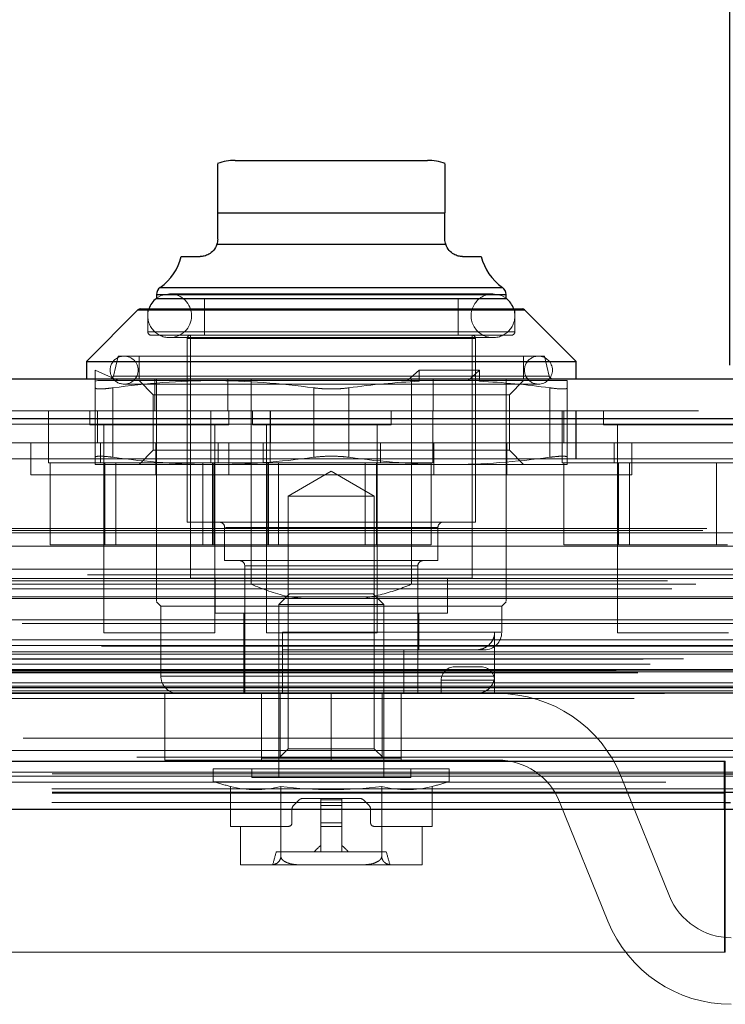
# Model space of a CAD drawing. Header units: inches. Extents: x 0.2 to 10.8, y 0.2 to 8.2.
# Tile 33 of 164: x 4.3302 to 4.4096, y 2.1517 to 2.2626. Entities that reach past the tile are written whole.
import ezdxf

# ---------------------------------------------------------------- set-up
doc = ezdxf.new("R2010")
doc.units = ezdxf.units.IN
doc.header["$MEASUREMENT"] = 0
doc.linetypes.add('HIDDEN', pattern=[0.07500000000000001, 0.05, -0.025])
doc.layers.add('DIMENSIONS', color=140, linetype='Continuous')
doc.styles.add('SLDTEXTSTYLE0', font='TXT', dxfattribs={"width": 0.7})
doc.dimstyles.new('SLDDIMSTYLE0', dxfattribs={"dimtxt": 0.0849609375, "dimasz": 0.13, "dimexe": 0, "dimexo": 0.0625, "dimgap": 0.021240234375, "dimtad": 0, "dimtih": 1, "dimtoh": 1, "dimlfac": 20, "dimrnd": 1e-09, "dimzin": 12, "dimdsep": 46, "dimtxsty": 'SLDTEXTSTYLE0', "dimsah": 1, "dimcen": 0.09, "dimadec": 0, "dimazin": 3, "dimtfac": 1, "dimtofl": 0, "dimtmove": 0, "dimatfit": 3, "dimfxl": 0, "dimfrac": 2, "dimtolj": 1, "dimtzin": 12, "dimarcsym": 0})

# ---------------------------------------------------------------- blocks, each defined once
blk = doc.blocks.new('_D_26')
at = {"layer": 'DIMENSIONS'}
for p, q in [((2.733252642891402, 2.223700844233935), (2.733252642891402, 2.595789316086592)), ((4.410152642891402, 2.223700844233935), (4.410152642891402, 2.595789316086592)), ((2.733252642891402, 2.470789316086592), (3.30582025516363, 2.470789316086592)), ((3.420946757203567, 2.470789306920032), (3.392416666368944, 2.470789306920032)), ((3.392416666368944, 2.470789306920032), (3.392416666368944, 2.335758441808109)), ((3.744094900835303, 2.470789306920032), (3.772624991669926, 2.470789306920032)), ((3.772624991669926, 2.470789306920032), (3.772624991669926, 2.335758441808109)), ((4.410152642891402, 2.470789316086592), (3.859221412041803, 2.470789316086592)), ((3.392416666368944, 2.335758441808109), (3.420946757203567, 2.335758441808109)), ((3.772624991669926, 2.335758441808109), (3.744094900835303, 2.335758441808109))]:
    blk.add_line(p, q, dxfattribs=at)
for points in [[(2.733252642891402, 2.470789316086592), (2.863252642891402, 2.450789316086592), (2.863252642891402, 2.490789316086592)], [(4.410152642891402, 2.470789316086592), (4.280152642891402, 2.490789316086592), (4.280152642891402, 2.450789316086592)]]:
    blk.add_solid(points, dxfattribs=at)
at = {"layer": 'DIMENSIONS', "char_height": 0.08333333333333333, "attachment_point": 1, "style": 'SLDTEXTSTYLE0'}
for s, insert in [('33.54', (3.420946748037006, 2.597231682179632)), ('851.9', (3.420946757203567, 2.443180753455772))]:
    blk.add_mtext(s, dxfattribs=dict(at, insert=insert))

msp = doc.modelspace()

# ---------------------------------------------------------------- linework, layer by layer
at = {"color": 7, "linetype": 'Continuous', "lineweight": 25}
for p, q in [((4.354436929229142, 2.246763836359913), (4.365263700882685, 2.246763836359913)), ((4.365263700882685, 2.246763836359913), (4.376090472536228, 2.246763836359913)), ((4.352468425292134, 2.240858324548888), (4.378058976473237, 2.240858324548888)), ((4.352468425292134, 2.237905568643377), (4.352468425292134, 2.240858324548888)), ((4.378058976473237, 2.237905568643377), (4.378058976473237, 2.240858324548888)), ((4.352376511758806, 2.237311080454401), (4.378150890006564, 2.237311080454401)), ((4.348369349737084, 2.235937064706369), (4.350499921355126, 2.235937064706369)), ((4.380027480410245, 2.235937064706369), (4.382158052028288, 2.235937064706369)), ((4.346000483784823, 2.232464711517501), (4.365263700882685, 2.232464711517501)), ((4.365263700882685, 2.232464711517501), (4.384526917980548, 2.232464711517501)), ((4.345578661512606, 2.231656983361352), (4.345578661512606, 2.231230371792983)), ((4.345578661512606, 2.231656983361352), (4.365263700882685, 2.231656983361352)), ((4.345578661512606, 2.23121265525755), (4.365263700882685, 2.23121265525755)), ((4.365263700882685, 2.231656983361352), (4.384948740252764, 2.231656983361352)), ((4.365263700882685, 2.23121265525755), (4.384948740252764, 2.23121265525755)), ((4.384948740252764, 2.231230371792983), (4.384948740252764, 2.231656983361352)), ((4.343494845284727, 2.229916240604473), (4.337704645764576, 2.224126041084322)), ((4.343494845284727, 2.229916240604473), (4.365263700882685, 2.229916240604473)), ((4.343773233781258, 2.230031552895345), (4.365263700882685, 2.230031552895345)), ((4.365263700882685, 2.230031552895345), (4.386754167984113, 2.230031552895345)), ((4.365263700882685, 2.229916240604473), (4.387032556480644, 2.229916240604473)), ((4.392822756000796, 2.224126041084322), (4.387032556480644, 2.229916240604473)), ((4.337704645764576, 2.224126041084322), (4.337704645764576, 2.222157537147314)), ((4.337704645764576, 2.224126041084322), (4.365263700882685, 2.224126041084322)), ((4.365263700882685, 2.224126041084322), (4.392822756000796, 2.224126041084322)), ((4.392822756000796, 2.222157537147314), (4.392822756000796, 2.224126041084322)), ((2.706600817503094, 2.222157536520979), (4.436780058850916, 2.222157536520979)), ((2.704833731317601, 2.217695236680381), (4.438547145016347, 2.217695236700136)), ((2.699383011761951, 2.18678266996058), (4.443997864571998, 2.18678266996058)), ((2.733848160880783, 2.179100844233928), (4.40955712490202, 2.179100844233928)), ((4.40955712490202, 2.173700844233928), (4.40955712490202, 2.179100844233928)), ((4.40955712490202, 2.177671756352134), (4.411052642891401, 2.177671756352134)), ((4.40955712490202, 2.175610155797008), (4.411052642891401, 2.175610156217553)), ((4.409602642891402, 2.17370084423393), (4.409602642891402, 2.175619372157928)), ((4.409602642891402, 2.174461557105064), (4.410206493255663, 2.174461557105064)), ((2.733848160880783, 2.173700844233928), (4.40955712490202, 2.173700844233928)), ((4.40955712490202, 2.173700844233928), (4.411057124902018, 2.173700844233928))]:
    msp.add_line(p, q, dxfattribs=at)
at = {"color": 7, "linetype": 'HIDDEN', "lineweight": 18}
for p, q in [((4.35246842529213, 2.240858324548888), (4.378058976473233, 2.240858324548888)), ((4.378058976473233, 2.240858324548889), (4.35246842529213, 2.240858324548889)), ((4.378058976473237, 2.240858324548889), (4.352468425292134, 2.240858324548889)), ((4.352468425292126, 2.240858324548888), (4.378058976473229, 2.240858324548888)), ((4.378058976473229, 2.240858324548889), (4.352468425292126, 2.240858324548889)), ((4.352376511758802, 2.237311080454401), (4.378150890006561, 2.237311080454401)), ((4.378150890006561, 2.237311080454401), (4.352376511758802, 2.237311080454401)), ((4.378150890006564, 2.237311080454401), (4.352376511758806, 2.237311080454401)), ((4.352376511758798, 2.237311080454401), (4.378150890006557, 2.237311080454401)), ((4.378150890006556, 2.237311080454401), (4.352376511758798, 2.237311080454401)), ((4.384526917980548, 2.232464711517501), (4.346000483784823, 2.232464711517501)), ((4.346022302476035, 2.232464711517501), (4.384505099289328, 2.232464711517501)), ((4.34602230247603, 2.232464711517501), (4.384505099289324, 2.232464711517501)), ((4.384948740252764, 2.231656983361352), (4.345578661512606, 2.231656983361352)), ((4.345578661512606, 2.231230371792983), (4.345578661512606, 2.23121265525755)), ((4.345600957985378, 2.231656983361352), (4.384926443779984, 2.231656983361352)), ((4.345600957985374, 2.231656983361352), (4.384926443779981, 2.231656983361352)), ((4.383472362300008, 2.231722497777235), (4.347055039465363, 2.231722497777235)), ((4.350992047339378, 2.23121265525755), (4.350992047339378, 2.227078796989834)), ((4.379535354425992, 2.227078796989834), (4.379535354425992, 2.23121265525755)), ((4.384948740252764, 2.23121265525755), (4.384948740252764, 2.231230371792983)), ((4.387032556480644, 2.229916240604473), (4.343494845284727, 2.229916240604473)), ((4.343516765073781, 2.229916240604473), (4.387010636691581, 2.229916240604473)), ((4.343516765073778, 2.229916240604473), (4.387010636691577, 2.229916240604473)), ((4.344594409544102, 2.230031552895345), (4.344594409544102, 2.227472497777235)), ((4.385932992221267, 2.227472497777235), (4.385932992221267, 2.230031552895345)), ((4.344682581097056, 2.227472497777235), (4.385844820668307, 2.227472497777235)), ((4.344682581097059, 2.227472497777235), (4.385844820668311, 2.227472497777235)), ((4.344682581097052, 2.227472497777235), (4.385844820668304, 2.227472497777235)), ((4.344988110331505, 2.227078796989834), (4.365263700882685, 2.227078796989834)), ((4.347055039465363, 2.226801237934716), (4.383472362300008, 2.226801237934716)), ((4.34902354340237, 2.226685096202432), (4.34902354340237, 2.206015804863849)), ((4.349112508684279, 2.226685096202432), (4.381414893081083, 2.226685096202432)), ((4.349112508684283, 2.226685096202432), (4.381414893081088, 2.226685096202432)), ((4.349112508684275, 2.226685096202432), (4.38141489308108, 2.226685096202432)), ((4.349417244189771, 2.227078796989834), (4.349417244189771, 2.199716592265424)), ((4.365263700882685, 2.227078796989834), (4.385539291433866, 2.227078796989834)), ((4.381110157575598, 2.199716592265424), (4.381110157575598, 2.227078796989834)), ((4.381503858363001, 2.206015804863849), (4.381503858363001, 2.226685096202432)), ((4.341247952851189, 2.224716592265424), (4.340727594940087, 2.222462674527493)), ((4.341247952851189, 2.224716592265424), (4.365263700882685, 2.224716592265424)), ((4.343610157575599, 2.224716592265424), (4.343610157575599, 2.222157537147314)), ((4.365263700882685, 2.224716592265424), (4.389279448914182, 2.224716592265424)), ((4.386917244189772, 2.222157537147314), (4.386917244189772, 2.224716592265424)), ((4.389799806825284, 2.222462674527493), (4.389279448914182, 2.224716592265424)), ((4.338688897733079, 2.223141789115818), (4.341247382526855, 2.221960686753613)), ((4.338688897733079, 2.221882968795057), (4.338688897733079, 2.223141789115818)), ((4.340749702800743, 2.222462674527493), (4.38977769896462, 2.222462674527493)), ((4.340749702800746, 2.222462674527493), (4.389777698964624, 2.222462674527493)), ((4.340749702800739, 2.222462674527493), (4.389777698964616, 2.222462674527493)), ((4.345398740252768, 2.218557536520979), (4.345398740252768, 2.222157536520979)), ((4.345578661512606, 2.199027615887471), (4.345578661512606, 2.222157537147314)), ((4.353623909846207, 2.218557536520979), (4.353623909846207, 2.222157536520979)), ((4.356242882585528, 2.199027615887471), (4.356242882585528, 2.222157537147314)), ((4.375141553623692, 2.223141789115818), (4.373862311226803, 2.221960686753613)), ((4.374284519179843, 2.199027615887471), (4.374284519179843, 2.222157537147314)), ((4.375141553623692, 2.221882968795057), (4.375141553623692, 2.223141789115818)), ((4.381960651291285, 2.223141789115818), (4.375141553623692, 2.223141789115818)), ((4.376723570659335, 2.218557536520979), (4.376723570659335, 2.222157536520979)), ((4.381960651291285, 2.223141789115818), (4.380681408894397, 2.221960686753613)), ((4.381960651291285, 2.221882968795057), (4.381960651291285, 2.223141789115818)), ((4.384948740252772, 2.218557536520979), (4.384948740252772, 2.222157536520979)), ((4.338688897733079, 2.221882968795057), (4.338982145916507, 2.221960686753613)), ((4.338688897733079, 2.221146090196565), (4.338688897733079, 2.213326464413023)), ((4.338982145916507, 2.221960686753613), (4.351976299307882, 2.221960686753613)), ((4.340657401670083, 2.221146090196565), (4.340657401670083, 2.213326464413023)), ((4.340657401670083, 2.221146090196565), (4.340657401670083, 2.213326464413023)), ((4.340657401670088, 2.221146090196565), (4.340657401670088, 2.213326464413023)), ((4.340657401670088, 2.221146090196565), (4.340657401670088, 2.213326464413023)), ((4.340657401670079, 2.221146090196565), (4.340657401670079, 2.213326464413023)), ((4.34065740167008, 2.221146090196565), (4.340657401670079, 2.213326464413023)), ((4.341936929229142, 2.221566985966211), (4.388590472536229, 2.221566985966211)), ((4.343610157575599, 2.221960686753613), (4.345208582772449, 2.220362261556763)), ((4.351976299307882, 2.221960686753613), (4.374994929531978, 2.221960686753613)), ((4.363295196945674, 2.221146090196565), (4.363295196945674, 2.213326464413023)), ((4.363295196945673, 2.221146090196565), (4.363295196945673, 2.213326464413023)), ((4.363295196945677, 2.221146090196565), (4.363295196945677, 2.213326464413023)), ((4.363295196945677, 2.221146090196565), (4.363295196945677, 2.213326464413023)), ((4.363295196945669, 2.221146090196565), (4.363295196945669, 2.213326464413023)), ((4.363295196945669, 2.221146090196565), (4.363295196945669, 2.213326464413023)), ((4.36723220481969, 2.221146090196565), (4.36723220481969, 2.213326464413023)), ((4.367232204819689, 2.221146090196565), (4.367232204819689, 2.213326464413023)), ((4.367232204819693, 2.221146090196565), (4.367232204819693, 2.213326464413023)), ((4.367232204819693, 2.221146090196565), (4.367232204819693, 2.213326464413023)), ((4.367232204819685, 2.221146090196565), (4.367232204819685, 2.213326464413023)), ((4.367232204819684, 2.221146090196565), (4.367232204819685, 2.213326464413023)), ((4.375141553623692, 2.221882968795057), (4.374994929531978, 2.221960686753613)), ((4.380681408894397, 2.221960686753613), (4.374994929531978, 2.221960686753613)), ((4.381814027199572, 2.221960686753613), (4.380681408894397, 2.221960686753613)), ((4.381960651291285, 2.221882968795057), (4.381814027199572, 2.221960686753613)), ((4.381814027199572, 2.221960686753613), (4.391838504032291, 2.221960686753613)), ((4.385318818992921, 2.220362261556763), (4.386917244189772, 2.221960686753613)), ((4.38987000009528, 2.221146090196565), (4.38987000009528, 2.213326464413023)), ((4.38987000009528, 2.221146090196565), (4.38987000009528, 2.213326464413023)), ((4.389870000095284, 2.221146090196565), (4.389870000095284, 2.213326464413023)), ((4.389870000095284, 2.221146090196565), (4.389870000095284, 2.213326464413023)), ((4.389870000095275, 2.221146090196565), (4.389870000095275, 2.213326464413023)), ((4.389870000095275, 2.221146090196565), (4.389870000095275, 2.213326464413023)), ((4.391838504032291, 2.221146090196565), (4.391838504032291, 2.213326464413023)), ((4.345208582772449, 2.220362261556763), (4.385318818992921, 2.220362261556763)), ((4.345208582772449, 2.220362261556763), (4.345208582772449, 2.214110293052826)), ((4.385318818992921, 2.214110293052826), (4.385318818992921, 2.220362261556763)), ((4.438547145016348, 2.217695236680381), (2.704833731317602, 2.217695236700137)), ((2.706600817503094, 2.218557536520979), (4.436780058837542, 2.218557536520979)), ((4.333398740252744, 2.218557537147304), (4.333398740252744, 2.214957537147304)), ((4.333432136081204, 2.218557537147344), (4.333432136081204, 2.214957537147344)), ((4.338086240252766, 2.218557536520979), (4.338086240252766, 2.216995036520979)), ((4.338948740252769, 2.218557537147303), (4.338948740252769, 2.214957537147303)), ((4.351698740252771, 2.218557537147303), (4.351698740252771, 2.214957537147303)), ((4.353711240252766, 2.216995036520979), (4.353711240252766, 2.218557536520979)), ((4.356386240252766, 2.218557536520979), (4.356386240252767, 2.216995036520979)), ((4.358398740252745, 2.214957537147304), (4.358398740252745, 2.218557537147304)), ((4.358432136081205, 2.214957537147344), (4.358432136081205, 2.218557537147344)), ((4.372011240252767, 2.216995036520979), (4.372011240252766, 2.218557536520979)), ((4.376698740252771, 2.214957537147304), (4.376698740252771, 2.218557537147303)), ((4.384948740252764, 2.199027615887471), (4.384948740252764, 2.218557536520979)), ((4.391248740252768, 2.218557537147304), (4.391248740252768, 2.214957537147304)), ((4.391448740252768, 2.214957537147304), (4.391448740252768, 2.218557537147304)), ((4.392798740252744, 2.214957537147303), (4.392798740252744, 2.218557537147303)), ((4.392832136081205, 2.213157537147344), (4.392832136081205, 2.218557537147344)), ((4.395936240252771, 2.218557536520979), (4.395936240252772, 2.216995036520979)), ((2.704833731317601, 2.21707010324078), (4.438547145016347, 2.217070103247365)), ((4.438547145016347, 2.21707010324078), (2.704833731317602, 2.217070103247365)), ((4.338086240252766, 2.216995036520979), (4.353711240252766, 2.216995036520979)), ((4.339648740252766, 2.216995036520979), (4.339648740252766, 2.193557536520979)), ((4.352148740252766, 2.193557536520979), (4.352148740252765, 2.216995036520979)), ((4.356386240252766, 2.216995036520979), (4.372011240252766, 2.216995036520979)), ((4.357948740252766, 2.216995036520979), (4.357948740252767, 2.193557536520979)), ((4.370448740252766, 2.193557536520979), (4.370448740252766, 2.216995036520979)), ((4.395936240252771, 2.216995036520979), (4.411561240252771, 2.216995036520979)), ((4.397498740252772, 2.216995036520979), (4.397498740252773, 2.193557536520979)), ((4.392832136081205, 2.214957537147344), (2.750582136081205, 2.214957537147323)), ((4.331413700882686, 2.214957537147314), (4.331413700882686, 2.211357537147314)), ((4.333398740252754, 2.214957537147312), (4.333398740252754, 2.212707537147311)), ((4.339273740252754, 2.214957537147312), (4.339273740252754, 2.212707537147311)), ((4.345488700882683, 2.211357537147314), (4.345488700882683, 2.214957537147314)), ((4.351698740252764, 2.214957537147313), (4.351698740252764, 2.212707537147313)), ((4.352523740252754, 2.212707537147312), (4.352523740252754, 2.214957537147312)), ((4.353713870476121, 2.211357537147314), (4.353713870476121, 2.214957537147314)), ((4.357573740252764, 2.214957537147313), (4.357573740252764, 2.212707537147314)), ((4.358398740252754, 2.212707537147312), (4.358398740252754, 2.214957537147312)), ((4.370823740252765, 2.212707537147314), (4.370823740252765, 2.214957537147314)), ((4.376698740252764, 2.212707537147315), (4.376698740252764, 2.214957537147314)), ((4.376813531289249, 2.211357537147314), (4.376813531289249, 2.214957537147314)), ((4.385038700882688, 2.211357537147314), (4.385038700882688, 2.214957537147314)), ((4.391248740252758, 2.214957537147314), (4.391248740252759, 2.212707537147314)), ((4.392798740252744, 2.213157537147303), (4.392798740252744, 2.214957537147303)), ((4.419798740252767, 2.214957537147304), (4.392832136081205, 2.214957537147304)), ((4.397123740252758, 2.214957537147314), (4.397123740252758, 2.212707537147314)), ((4.399113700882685, 2.211357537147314), (4.399113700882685, 2.214957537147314)), ((4.345208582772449, 2.214110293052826), (4.343610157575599, 2.212511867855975)), ((4.345208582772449, 2.214110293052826), (4.385318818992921, 2.214110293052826)), ((4.386917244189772, 2.212511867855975), (4.385318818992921, 2.214110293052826)), ((4.392832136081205, 2.213157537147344), (2.750582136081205, 2.213157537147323)), ((4.392832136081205, 2.213157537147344), (2.750582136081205, 2.213157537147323)), ((2.750582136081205, 2.213157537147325), (4.392798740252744, 2.213157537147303)), ((2.750582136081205, 2.213157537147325), (4.392798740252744, 2.213157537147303)), ((4.333398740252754, 2.212707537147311), (4.358398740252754, 2.212707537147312)), ((4.333601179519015, 2.212707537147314), (4.333601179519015, 2.203457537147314)), ((4.338688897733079, 2.212511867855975), (4.351976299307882, 2.212511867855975)), ((4.339749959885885, 2.212707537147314), (4.339749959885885, 2.203457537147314)), ((4.341001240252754, 2.212707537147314), (4.341001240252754, 2.203457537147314)), ((4.350796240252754, 2.203457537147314), (4.350796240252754, 2.212707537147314)), ((4.351901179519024, 2.212707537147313), (4.351901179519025, 2.203457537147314)), ((4.351976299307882, 2.212511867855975), (4.378551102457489, 2.212511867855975)), ((4.352047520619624, 2.212707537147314), (4.352047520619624, 2.203457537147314)), ((4.358049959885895, 2.212707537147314), (4.358049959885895, 2.203457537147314)), ((4.358196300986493, 2.212707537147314), (4.376698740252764, 2.212707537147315)), ((4.358196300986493, 2.212707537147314), (4.358196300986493, 2.203457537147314)), ((4.359301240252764, 2.212707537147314), (4.359301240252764, 2.203457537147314)), ((4.369096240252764, 2.203457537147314), (4.369096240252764, 2.212707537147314)), ((4.370347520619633, 2.212707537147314), (4.370347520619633, 2.203457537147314)), ((4.376496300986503, 2.212707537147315), (4.376496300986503, 2.203457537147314)), ((4.378551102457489, 2.212511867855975), (4.391838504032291, 2.212511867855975)), ((4.391248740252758, 2.212707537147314), (4.416248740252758, 2.212707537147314)), ((4.391451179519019, 2.212707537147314), (4.391451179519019, 2.203457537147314)), ((4.392798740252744, 2.213157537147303), (4.392832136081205, 2.213157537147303)), ((4.418732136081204, 2.213157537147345), (4.392832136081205, 2.213157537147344)), ((4.397599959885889, 2.212707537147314), (4.397599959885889, 2.203457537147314)), ((4.398851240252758, 2.212707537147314), (4.398851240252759, 2.203457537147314)), ((4.408646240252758, 2.203457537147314), (4.408646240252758, 2.212707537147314)), ((4.365263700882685, 2.211357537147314), (4.331413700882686, 2.211357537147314)), ((4.365263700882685, 2.211760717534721), (4.360424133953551, 2.208966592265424)), ((4.370103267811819, 2.208966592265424), (4.365263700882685, 2.211760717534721)), ((4.399113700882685, 2.211357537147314), (4.365263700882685, 2.211357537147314)), ((4.360424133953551, 2.208966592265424), (4.365263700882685, 2.208966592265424)), ((4.360424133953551, 2.208966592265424), (4.360424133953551, 2.180506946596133)), ((4.365263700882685, 2.208966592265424), (4.370103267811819, 2.208966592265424)), ((4.370103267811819, 2.180506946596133), (4.370103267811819, 2.208966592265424)), ((4.34902354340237, 2.206015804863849), (4.365263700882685, 2.206015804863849)), ((4.365263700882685, 2.206015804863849), (4.381503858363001, 2.206015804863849)), ((2.707099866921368, 2.205064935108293), (4.436281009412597, 2.205064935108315)), ((2.707538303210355, 2.205324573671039), (4.435842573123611, 2.205324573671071)), ((2.7121686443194, 2.204824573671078), (4.431212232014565, 2.2048245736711)), ((2.712168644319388, 2.204824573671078), (4.431212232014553, 2.2048245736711)), ((4.353255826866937, 2.205425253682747), (4.353255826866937, 2.201685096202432)), ((4.353343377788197, 2.205425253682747), (4.377184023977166, 2.205425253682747)), ((4.3533433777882, 2.205425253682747), (4.377184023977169, 2.205425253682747)), ((4.353343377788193, 2.205425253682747), (4.377184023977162, 2.205425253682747)), ((4.377271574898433, 2.201685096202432), (4.377271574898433, 2.205425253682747)), ((2.7121686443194, 2.203305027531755), (4.431212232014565, 2.203305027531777)), ((4.333601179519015, 2.203457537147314), (4.339749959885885, 2.203457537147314)), ((4.339749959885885, 2.203457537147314), (4.352047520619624, 2.203457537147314)), ((4.352047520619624, 2.203457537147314), (4.358196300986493, 2.203457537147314)), ((4.358196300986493, 2.203457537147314), (4.370347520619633, 2.203457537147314)), ((4.370347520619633, 2.203457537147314), (4.376496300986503, 2.203457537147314)), ((4.391451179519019, 2.203457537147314), (4.397599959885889, 2.203457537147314)), ((4.397599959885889, 2.203457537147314), (4.409897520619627, 2.203457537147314)), ((4.353255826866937, 2.201685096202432), (4.365263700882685, 2.201685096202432)), ((4.355519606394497, 2.20109454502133), (4.355519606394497, 2.186724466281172)), ((4.355542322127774, 2.20109454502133), (4.374985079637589, 2.20109454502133)), ((4.355542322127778, 2.20109454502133), (4.374985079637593, 2.20109454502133)), ((4.35554232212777, 2.20109454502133), (4.374985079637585, 2.20109454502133)), ((4.365263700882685, 2.201685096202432), (4.377271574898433, 2.201685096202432)), ((4.375007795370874, 2.186724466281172), (4.375007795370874, 2.20109454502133)), ((4.437822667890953, 2.200106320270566), (2.705565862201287, 2.200106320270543)), ((2.714188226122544, 2.200720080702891), (4.429192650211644, 2.200720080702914)), ((2.703136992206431, 2.199405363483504), (4.440243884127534, 2.199405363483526)), ((2.706318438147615, 2.199054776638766), (4.437062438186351, 2.19905477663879)), ((2.7121686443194, 2.199684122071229), (4.431212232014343, 2.199684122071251)), ((4.430653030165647, 2.199688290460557), (2.712726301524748, 2.199688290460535)), ((4.345578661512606, 2.199027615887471), (4.356242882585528, 2.199027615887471)), ((4.349417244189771, 2.199716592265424), (4.365263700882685, 2.199716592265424)), ((4.352173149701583, 2.199716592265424), (4.352173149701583, 2.195779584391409)), ((4.365263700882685, 2.199716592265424), (4.381110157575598, 2.199716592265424)), ((4.374284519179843, 2.199027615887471), (4.384948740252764, 2.199027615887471)), ((4.378354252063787, 2.195779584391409), (4.378354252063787, 2.199716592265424)), ((2.703605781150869, 2.198530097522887), (4.439770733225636, 2.19853009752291)), ((4.360565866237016, 2.197944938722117), (4.359358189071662, 2.196737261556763)), ((4.360565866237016, 2.197944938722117), (4.365263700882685, 2.197944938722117)), ((4.365263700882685, 2.197944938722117), (4.369961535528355, 2.197944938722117)), ((4.371169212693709, 2.196737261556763), (4.369961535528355, 2.197944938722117)), ((2.7121686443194, 2.197617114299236), (4.431212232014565, 2.197617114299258)), ((2.715627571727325, 2.197426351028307), (4.427748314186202, 2.19742635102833)), ((4.345578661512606, 2.197059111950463), (4.346070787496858, 2.196566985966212)), ((4.346070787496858, 2.196566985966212), (4.365263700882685, 2.196566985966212)), ((4.346070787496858, 2.196566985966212), (4.346070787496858, 2.18869297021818)), ((4.359358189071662, 2.196737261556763), (4.365263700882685, 2.196737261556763)), ((4.359358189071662, 2.196737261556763), (4.359358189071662, 2.177275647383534)), ((4.365263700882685, 2.196737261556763), (4.371169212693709, 2.196737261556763)), ((4.365263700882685, 2.196566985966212), (4.384456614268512, 2.196566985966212)), ((4.371169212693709, 2.177275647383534), (4.371169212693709, 2.196737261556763)), ((4.384456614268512, 2.196566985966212), (4.384948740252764, 2.197059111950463)), ((4.384456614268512, 2.1936142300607), (4.384456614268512, 2.196566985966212)), ((4.352173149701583, 2.195779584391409), (4.365263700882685, 2.195779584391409)), ((4.355421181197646, 2.195779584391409), (4.355421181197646, 2.186724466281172)), ((4.365263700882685, 2.195779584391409), (4.378354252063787, 2.195779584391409)), ((4.375106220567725, 2.191645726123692), (4.375106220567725, 2.195779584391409)), ((4.430468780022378, 2.194617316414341), (2.712911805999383, 2.194617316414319)), ((2.714745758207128, 2.195022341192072), (4.428635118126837, 2.195022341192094)), ((2.714745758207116, 2.195022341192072), (4.428635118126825, 2.195022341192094)), ((4.339648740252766, 2.193557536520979), (4.352148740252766, 2.193557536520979)), ((4.357948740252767, 2.193557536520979), (4.370448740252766, 2.193557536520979)), ((4.359751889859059, 2.1936142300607), (4.384369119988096, 2.1936142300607)), ((4.359751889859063, 2.18869297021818), (4.359751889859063, 2.1936142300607)), ((4.359751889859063, 2.1936142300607), (4.3843691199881, 2.1936142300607)), ((4.359751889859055, 2.1936142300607), (4.384369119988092, 2.1936142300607)), ((4.383648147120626, 2.18869297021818), (4.383648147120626, 2.1936142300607)), ((4.397498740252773, 2.193557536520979), (4.409998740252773, 2.193557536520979)), ((2.715171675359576, 2.192783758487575), (4.428206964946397, 2.192783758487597)), ((4.439390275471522, 2.192040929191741), (2.703984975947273, 2.192040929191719)), ((2.7121686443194, 2.192114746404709), (4.431212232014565, 2.192114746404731)), ((2.7121686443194, 2.191410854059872), (4.431212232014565, 2.191410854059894)), ((2.712168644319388, 2.191410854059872), (4.431212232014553, 2.191410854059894)), ((2.7124186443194, 2.191160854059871), (4.430962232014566, 2.191160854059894)), ((4.359751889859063, 2.191645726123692), (4.382488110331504, 2.191645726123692)), ((4.373418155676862, 2.186724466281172), (4.373418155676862, 2.191645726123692)), ((2.700398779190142, 2.190600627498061), (4.442982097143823, 2.190600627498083)), ((2.701159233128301, 2.190031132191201), (4.442189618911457, 2.190031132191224)), ((2.704927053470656, 2.190619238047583), (4.43845382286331, 2.190619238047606)), ((2.697357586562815, 2.189317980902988), (4.44602328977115, 2.189317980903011)), ((2.697357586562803, 2.189317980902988), (4.446023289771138, 2.189317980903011)), ((2.699785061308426, 2.189062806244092), (4.443595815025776, 2.189062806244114)), ((4.443541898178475, 2.189368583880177), (2.699838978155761, 2.189368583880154)), ((2.7121686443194, 2.189160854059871), (4.431212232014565, 2.189160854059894)), ((2.712168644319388, 2.189160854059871), (4.431212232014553, 2.189160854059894)), ((2.7124186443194, 2.189410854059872), (4.430962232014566, 2.189410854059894)), ((4.382137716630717, 2.189724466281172), (4.379137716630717, 2.189724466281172)), ((2.7121686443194, 2.187916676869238), (4.431212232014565, 2.18791667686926)), ((2.712168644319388, 2.187916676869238), (4.431212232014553, 2.18791667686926)), ((4.383648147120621, 2.18869297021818), (4.346161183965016, 2.18869297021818)), ((4.383648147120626, 2.18869297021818), (4.34616118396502, 2.18869297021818)), ((4.383648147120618, 2.18869297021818), (4.346161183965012, 2.18869297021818)), ((4.383637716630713, 2.188224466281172), (4.377637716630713, 2.188224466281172)), ((4.377637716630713, 2.188224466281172), (4.383637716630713, 2.188224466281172)), ((4.377637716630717, 2.188224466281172), (4.377637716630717, 2.186724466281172)), ((4.383637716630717, 2.188224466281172), (4.377637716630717, 2.188224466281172)), ((4.377637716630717, 2.188224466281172), (4.383637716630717, 2.188224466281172)), ((4.383637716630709, 2.188224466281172), (4.377637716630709, 2.188224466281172)), ((4.377637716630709, 2.188224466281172), (4.383637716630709, 2.188224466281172)), ((4.383637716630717, 2.188224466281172), (4.383637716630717, 2.186724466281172)), ((2.702648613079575, 2.186737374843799), (4.44073226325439, 2.186737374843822)), ((2.702774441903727, 2.18672128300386), (4.440606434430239, 2.186721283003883)), ((2.703226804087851, 2.18700828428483), (4.440154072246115, 2.187008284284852)), ((2.703226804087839, 2.18700828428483), (4.440154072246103, 2.187008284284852)), ((2.712668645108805, 2.187410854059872), (4.43071223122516, 2.187410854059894)), ((2.712668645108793, 2.187410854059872), (4.430712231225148, 2.187410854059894)), ((2.716316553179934, 2.187368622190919), (4.427064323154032, 2.187368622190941)), ((2.716316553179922, 2.187368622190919), (4.42706432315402, 2.187368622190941)), ((2.71678038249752, 2.187040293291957), (4.426600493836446, 2.187040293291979)), ((2.716780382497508, 2.187040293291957), (4.426600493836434, 2.187040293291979)), ((4.418732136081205, 2.187557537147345), (2.724682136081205, 2.187557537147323)), ((4.346512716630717, 2.186724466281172), (4.365262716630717, 2.186724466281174)), ((4.346512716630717, 2.186724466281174), (4.346512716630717, 2.179224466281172)), ((4.357387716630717, 2.186724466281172), (4.357387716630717, 2.179224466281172)), ((4.357389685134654, 2.179441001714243), (4.357389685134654, 2.186724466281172)), ((4.359523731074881, 2.179441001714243), (4.359523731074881, 2.186724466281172)), ((4.365262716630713, 2.186724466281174), (4.365262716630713, 2.179224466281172)), ((4.365262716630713, 2.186724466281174), (4.365262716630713, 2.179224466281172)), ((4.365262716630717, 2.186724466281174), (4.365262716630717, 2.179224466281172)), ((4.365262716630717, 2.186724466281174), (4.384012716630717, 2.186724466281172)), ((4.365262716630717, 2.186724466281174), (4.365262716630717, 2.179224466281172)), ((4.365262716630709, 2.186724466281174), (4.365262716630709, 2.179224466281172)), ((4.365262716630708, 2.186724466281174), (4.365262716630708, 2.179224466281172)), ((4.37100367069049, 2.179441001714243), (4.37100367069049, 2.186724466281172)), ((4.373137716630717, 2.186724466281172), (4.373137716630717, 2.179224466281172)), ((2.699383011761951, 2.186157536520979), (4.443997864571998, 2.186157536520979)), ((2.719234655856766, 2.180325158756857), (4.4241462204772, 2.180325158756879)), ((4.360424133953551, 2.180506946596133), (4.359358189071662, 2.179441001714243)), ((4.360424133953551, 2.180506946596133), (4.370103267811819, 2.180506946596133)), ((4.371169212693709, 2.179441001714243), (4.370103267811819, 2.180506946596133)), ((4.346512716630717, 2.179224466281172), (4.365262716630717, 2.179224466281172)), ((4.357389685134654, 2.179441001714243), (4.359523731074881, 2.179441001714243)), ((4.359523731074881, 2.179441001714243), (4.37100367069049, 2.179441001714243)), ((4.384012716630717, 2.179224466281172), (4.365262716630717, 2.179224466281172)), ((4.37100367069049, 2.179441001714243), (4.373137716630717, 2.179441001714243)), ((4.40955712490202, 2.17910084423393), (4.409602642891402, 2.17910084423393)), ((4.409602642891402, 2.175619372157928), (4.409602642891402, 2.17910084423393)), ((2.718808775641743, 2.17784902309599), (4.424569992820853, 2.177849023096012)), ((4.351976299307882, 2.178259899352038), (4.365263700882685, 2.178259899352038)), ((4.351976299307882, 2.178259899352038), (4.351976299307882, 2.176794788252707)), ((4.3563070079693, 2.178259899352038), (4.3563070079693, 2.177275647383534)), ((4.365263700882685, 2.178259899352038), (4.378551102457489, 2.178259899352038)), ((4.374220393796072, 2.177275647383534), (4.374220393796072, 2.178259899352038)), ((4.378551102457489, 2.176794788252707), (4.378551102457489, 2.178259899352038)), ((2.711887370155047, 2.177414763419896), (4.431485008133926, 2.177414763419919)), ((2.733848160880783, 2.177671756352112), (4.40955712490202, 2.177671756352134)), ((4.351976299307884, 2.176794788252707), (4.365263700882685, 2.176794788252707)), ((4.3563070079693, 2.177275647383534), (4.365263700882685, 2.177275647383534)), ((4.365263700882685, 2.177275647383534), (4.374220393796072, 2.177275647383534)), ((4.365263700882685, 2.176794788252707), (4.378551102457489, 2.176794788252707)), ((4.397918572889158, 2.177348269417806), (4.403352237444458, 2.163912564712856)), ((2.733802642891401, 2.17598298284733), (4.409602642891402, 2.17598298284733)), ((2.733848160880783, 2.175500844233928), (4.40955712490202, 2.175500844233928)), ((4.353898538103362, 2.176261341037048), (4.353898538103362, 2.171763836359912)), ((4.359581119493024, 2.176261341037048), (4.359581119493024, 2.168379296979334)), ((4.370946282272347, 2.176261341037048), (4.370946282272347, 2.168379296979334)), ((4.376628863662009, 2.176261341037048), (4.376628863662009, 2.171763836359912)), ((4.40955712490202, 2.17550084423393), (4.409602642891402, 2.17550084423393)), ((4.409602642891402, 2.17598298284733), (4.453013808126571, 2.17598298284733)), ((2.733802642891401, 2.174461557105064), (4.409602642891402, 2.174461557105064)), ((4.361645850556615, 2.174740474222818), (4.361007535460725, 2.174102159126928)), ((4.36408259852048, 2.174913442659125), (4.36206343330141, 2.174913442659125)), ((4.36408259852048, 2.174913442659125), (4.36644480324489, 2.174913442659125)), ((4.36408259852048, 2.174913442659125), (4.36408259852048, 2.174740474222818)), ((4.364082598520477, 2.174740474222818), (4.366444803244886, 2.174740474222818)), ((4.364082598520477, 2.174740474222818), (4.366444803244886, 2.174740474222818)), ((4.36408259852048, 2.174740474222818), (4.36408259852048, 2.174102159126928)), ((4.36408259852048, 2.174740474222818), (4.36644480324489, 2.174740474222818)), ((4.36408259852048, 2.174740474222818), (4.36644480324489, 2.174740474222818)), ((4.364082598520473, 2.174740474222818), (4.366444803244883, 2.174740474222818)), ((4.364082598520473, 2.174740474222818), (4.366444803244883, 2.174740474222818)), ((4.36644480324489, 2.174913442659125), (4.36644480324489, 2.174740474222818)), ((4.368463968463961, 2.174913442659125), (4.36644480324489, 2.174913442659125)), ((4.36644480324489, 2.174740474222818), (4.36644480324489, 2.174102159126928)), ((4.369519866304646, 2.174102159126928), (4.368881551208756, 2.174740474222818)), ((4.396399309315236, 2.161100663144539), (4.390965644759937, 2.174536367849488)), ((2.733848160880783, 2.173700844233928), (4.40955712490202, 2.173700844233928)), ((2.733848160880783, 2.173700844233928), (4.40955712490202, 2.173700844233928)), ((2.733848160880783, 2.173700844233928), (4.40955712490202, 2.173700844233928)), ((2.733848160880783, 2.17370084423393), (4.40955712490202, 2.17370084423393)), ((2.733848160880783, 2.17370084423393), (4.40955712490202, 2.17370084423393)), ((4.360834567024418, 2.173684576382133), (4.360834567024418, 2.172157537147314)), ((4.364082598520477, 2.174102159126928), (4.366444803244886, 2.174102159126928)), ((4.364082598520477, 2.174102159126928), (4.366444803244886, 2.174102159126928)), ((4.36408259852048, 2.174102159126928), (4.36408259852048, 2.173684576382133)), ((4.36408259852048, 2.174102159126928), (4.36644480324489, 2.174102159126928)), ((4.36408259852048, 2.174102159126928), (4.36644480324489, 2.174102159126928)), ((4.364082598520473, 2.174102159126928), (4.366444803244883, 2.174102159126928)), ((4.364082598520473, 2.174102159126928), (4.366444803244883, 2.174102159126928)), ((4.364082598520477, 2.173684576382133), (4.366444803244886, 2.173684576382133)), ((4.364082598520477, 2.173684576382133), (4.366444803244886, 2.173684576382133)), ((4.36408259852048, 2.173684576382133), (4.36644480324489, 2.173684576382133)), ((4.36408259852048, 2.173684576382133), (4.36408259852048, 2.172157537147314)), ((4.36408259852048, 2.173684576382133), (4.36644480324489, 2.173684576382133)), ((4.364082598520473, 2.173684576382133), (4.366444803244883, 2.173684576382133)), ((4.364082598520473, 2.173684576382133), (4.366444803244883, 2.173684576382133)), ((4.36644480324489, 2.174102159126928), (4.36644480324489, 2.173684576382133)), ((4.36644480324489, 2.173684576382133), (4.36644480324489, 2.172157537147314)), ((4.369692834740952, 2.172157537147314), (4.369692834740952, 2.173684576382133)), ((4.40955712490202, 2.157600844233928), (4.40955712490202, 2.173700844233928)), ((4.409602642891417, 2.15760084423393), (4.409602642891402, 2.17370084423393)), ((4.355035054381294, 2.171763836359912), (4.353898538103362, 2.171763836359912)), ((4.355035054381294, 2.167433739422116), (4.355035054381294, 2.171763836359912)), ((4.360440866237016, 2.171763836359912), (4.355035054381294, 2.171763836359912)), ((4.364082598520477, 2.172157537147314), (4.366444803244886, 2.172157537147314)), ((4.364082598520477, 2.172157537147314), (4.366444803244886, 2.172157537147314)), ((4.36408259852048, 2.172157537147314), (4.36644480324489, 2.172157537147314)), ((4.36408259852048, 2.172157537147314), (4.36408259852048, 2.171763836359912)), ((4.36408259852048, 2.172157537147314), (4.36644480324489, 2.172157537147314)), ((4.364082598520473, 2.172157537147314), (4.366444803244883, 2.172157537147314)), ((4.364082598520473, 2.172157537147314), (4.366444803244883, 2.172157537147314)), ((4.36408259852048, 2.171763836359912), (4.36408259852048, 2.168909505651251)), ((4.36408259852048, 2.171763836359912), (4.36644480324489, 2.171763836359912)), ((4.36644480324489, 2.172157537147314), (4.36644480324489, 2.171763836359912)), ((4.36644480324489, 2.171763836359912), (4.36644480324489, 2.168909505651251)), ((4.375492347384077, 2.171763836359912), (4.370086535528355, 2.171763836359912)), ((4.375492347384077, 2.171763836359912), (4.375492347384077, 2.167433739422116)), ((4.376628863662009, 2.171763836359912), (4.375492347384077, 2.171763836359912)), ((4.359073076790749, 2.168909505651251), (4.37145432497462, 2.168909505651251)), ((4.355070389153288, 2.167433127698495), (4.355088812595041, 2.167433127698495)), ((4.355070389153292, 2.167433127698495), (4.355088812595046, 2.167433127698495)), ((4.355070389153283, 2.167433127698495), (4.355088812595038, 2.167433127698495)), ((4.355088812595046, 2.167433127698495), (4.35839084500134, 2.167433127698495)), ((4.35839084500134, 2.167433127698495), (4.361961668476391, 2.167433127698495)), ((4.361961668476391, 2.167433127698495), (4.36856573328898, 2.167433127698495)), ((4.36856573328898, 2.167433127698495), (4.372136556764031, 2.167433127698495)), ((4.372136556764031, 2.167433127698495), (4.375438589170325, 2.167433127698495)), ((4.375438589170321, 2.167433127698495), (4.375457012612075, 2.167433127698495)), ((4.375438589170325, 2.167433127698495), (4.375457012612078, 2.167433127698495)), ((4.375438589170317, 2.167433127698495), (4.37545701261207, 2.167433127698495)), ((4.40955712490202, 2.157600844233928), (2.733848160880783, 2.157600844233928)), ((4.409602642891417, 2.15760084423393), (4.40955712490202, 2.15760084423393))]:
    msp.add_line(p, q, dxfattribs=at)
at = {"color": 7, "linetype": 'HIDDEN', "lineweight": 18, "flags": 128}
for points in [[(4.347055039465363, 2.231722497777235), (4.346113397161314, 2.231535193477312), (4.345578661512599, 2.231230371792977)], [(4.384948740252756, 2.231230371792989), (4.384414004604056, 2.231535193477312), (4.383472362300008, 2.231722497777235)], [(4.435841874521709, 2.181686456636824), (3.585603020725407, 2.181686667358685), (2.707540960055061, 2.181686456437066)], [(4.430580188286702, 2.181697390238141), (3.585603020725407, 2.181697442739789), (2.71279859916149, 2.181697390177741)], [(4.443362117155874, 2.179562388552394), (3.535126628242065, 2.179562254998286), (2.700014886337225, 2.179562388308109)], [(4.443361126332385, 2.179562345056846), (3.642866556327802, 2.179560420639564), (2.700015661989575, 2.179562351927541)], [(2.718811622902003, 2.17784904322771), (3.55777150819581, 2.1778494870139), (4.424585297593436, 2.177849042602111)], [(2.702944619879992, 2.176744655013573), (3.557761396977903, 2.176744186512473), (4.440445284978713, 2.176744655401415)], [(2.733848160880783, 2.175610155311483), (3.557761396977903, 2.175609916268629), (4.40955712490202, 2.175610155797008)]]:
    msp.add_lwpolyline(points, dxfattribs=at)
at = {"color": 7, "linetype": 'Continuous', "lineweight": 25}
for centre, radius, start, end in [((4.354436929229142, 2.240858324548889), 0.005905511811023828, 90, 109.6081191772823), ((4.376090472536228, 2.240858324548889), 0.005905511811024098, 70.25001124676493, 90), ((4.342625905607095, 2.237311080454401), 0.005905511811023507, 304.8499045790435, 346.5458794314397), ((4.387901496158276, 2.237311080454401), 0.005905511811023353, 193.4541205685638, 235.1500954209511), ((4.34656291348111, 2.231656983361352), 0.0009842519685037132, 124.8499045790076, 180), ((4.383964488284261, 2.231656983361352), 0.0009842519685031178, 0, 55.15009542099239), ((4.347055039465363, 2.229261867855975), 0.002460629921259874, 126.8698976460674, 161.7719472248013), ((4.383472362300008, 2.229261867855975), 0.002460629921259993, 18.22805277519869, 53.1301023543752), ((4.343773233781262, 2.229637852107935), 0.0003937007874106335, 90.00000000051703, 134.999999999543), ((4.386754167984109, 2.229637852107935), 0.0003937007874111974, 45.0000000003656, 89.99999999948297)]:
    msp.add_arc(centre, radius, start, end, dxfattribs=at)
at = {"color": 7, "linetype": 'HIDDEN', "lineweight": 18}
for centre, radius, start, end in [((4.347055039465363, 2.229261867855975), 0.002460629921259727, 270.0000000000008, 90), ((4.383472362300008, 2.229261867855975), 0.002460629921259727, 90, 270.0000000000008), ((4.347055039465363, 2.229261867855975), 0.002460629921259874, 161.7719472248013, 270.0000000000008), ((4.383472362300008, 2.229261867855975), 0.002460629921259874, 270.0000000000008, 18.22805277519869), ((4.344988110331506, 2.227472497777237), 0.0003937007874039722, 180.000000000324, 269.9999999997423), ((4.349417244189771, 2.226685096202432), 0.0003937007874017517, 90, 180), ((4.381110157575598, 2.226685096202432), 0.0003937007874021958, 0, 90), ((4.385539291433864, 2.227472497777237), 0.0003937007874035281, 270.0000000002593, 359.9999999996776), ((4.341936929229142, 2.223141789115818), 0.001574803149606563, 90, 270.0000000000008), ((4.341936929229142, 2.223141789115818), 0.001574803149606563, 270.0000000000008, 90), ((4.388590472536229, 2.223141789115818), 0.001574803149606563, 90, 270.0000000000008), ((4.388590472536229, 2.223141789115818), 0.001574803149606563, 270.0000000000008, 90), ((4.34034398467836, 2.222551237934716), 0.0003937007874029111, 270.0000000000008, 346.9999999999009), ((4.390183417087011, 2.222551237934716), 0.0003937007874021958, 193.0000000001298, 269.9999999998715), ((4.352665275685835, 2.205425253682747), 0.0005905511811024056, 0, 90), ((4.377862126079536, 2.205425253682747), 0.0005905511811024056, 90, 180), ((4.354929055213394, 2.20109454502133), 0.0005905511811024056, 0, 90), ((4.375598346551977, 2.20109454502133), 0.0005905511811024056, 90, 180), ((4.382488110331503, 2.1936142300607), 0.001968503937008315, 270.0000000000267, 0), ((4.379137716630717, 2.188224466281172), 0.001500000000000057, 90, 180), ((4.382137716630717, 2.188224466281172), 0.001500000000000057, 0, 90), ((4.348039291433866, 2.18869297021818), 0.001968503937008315, 180, 270.0000000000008), ((4.384012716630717, 2.171724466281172), 0.01500000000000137, 22.01938135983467, 90), ((4.384012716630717, 2.171724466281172), 0.007500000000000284, 22.01938135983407, 90), ((4.365263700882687, 2.22094493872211), 0.04610629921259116, 253.2503397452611, 255.729554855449), ((4.365263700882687, 2.22094493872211), 0.04610629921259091, 284.2704451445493, 286.7496602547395), ((4.356739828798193, 2.187319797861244), 0.01141763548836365, 255.5904657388, 284.4095342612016), ((4.365263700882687, 2.22094493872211), 0.04504348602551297, 262.7523851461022, 277.247614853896), ((4.373787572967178, 2.187319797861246), 0.0114176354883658, 255.5904657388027, 284.4095342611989), ((4.36206343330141, 2.174322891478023), 0.0005905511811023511, 90, 135), ((4.368463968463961, 2.174322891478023), 0.0005905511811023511, 45, 90), ((4.36142511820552, 2.173684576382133), 0.0005905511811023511, 135, 180), ((4.369102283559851, 2.173684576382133), 0.0005905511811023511, 0, 45), ((4.360440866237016, 2.172157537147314), 0.0003937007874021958, 270.0000000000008, 0), ((4.370086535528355, 2.172157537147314), 0.0003937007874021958, 180, 270.0000000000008), ((5.376984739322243, 1.88409623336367), 1.057006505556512, 164.3682972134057, 164.4513821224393), ((3.353541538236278, 1.884095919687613), 1.057007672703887, 15.54861792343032, 15.63170274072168), ((4.355088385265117, 2.169758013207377), 0.002324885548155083, 268.6855685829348, 270.0105313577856), ((4.355070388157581, 2.168453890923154), 0.001020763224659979, 268.0163070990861, 270.0000558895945), ((4.355088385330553, 2.169758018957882), 0.00232489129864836, 268.6855702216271, 270.0105297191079), ((4.375439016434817, 2.169758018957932), 0.002324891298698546, 269.9894702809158, 271.314429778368), ((4.375439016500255, 2.169758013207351), 0.002324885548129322, 269.989468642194, 271.3144314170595), ((4.375457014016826, 2.168453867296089), 0.001020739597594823, 269.9999211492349, 271.9837158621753), ((4.410305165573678, 2.166724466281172), 0.007500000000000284, 202.0193813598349, 270.0000000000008), ((4.410305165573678, 2.166724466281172), 0.01500000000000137, 202.0193813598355, 270.0000000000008)]:
    msp.add_arc(centre, radius, start, end, dxfattribs=at)
at = {"color": 7, "linetype": 'Continuous', "lineweight": 25}
for points, knots in [([(4.352468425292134, 2.240858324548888), (4.352468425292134, 2.241337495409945), (4.352468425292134, 2.242293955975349), (4.352468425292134, 2.243676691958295), (4.352468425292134, 2.245031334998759), (4.352468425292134, 2.246048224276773), (4.352468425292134, 2.246421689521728), (4.352468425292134, 2.24638250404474), (4.352468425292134, 2.246369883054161)], [0, 0, 0, 0, 0.1069754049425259, 0.2135308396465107, 0.356616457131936, 0.57353034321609, 0.8626412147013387, 1, 1, 1, 1]), ([(4.378058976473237, 2.246369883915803), (4.378058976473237, 2.246380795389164), (4.378058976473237, 2.246406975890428), (4.378058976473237, 2.246063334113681), (4.378058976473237, 2.24527289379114), (4.378058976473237, 2.243973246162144), (4.378058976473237, 2.242513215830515), (4.378058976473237, 2.241373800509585), (4.378058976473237, 2.240858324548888)], [0, 0, 0, 0, 0.1596258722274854, 0.3829991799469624, 0.607726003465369, 0.7457164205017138, 0.8849611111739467, 1, 1, 1, 1]), ([(4.352376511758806, 2.237311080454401), (4.352290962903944, 2.237041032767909), (4.352153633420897, 2.236810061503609), (4.351835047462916, 2.236438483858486), (4.35165480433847, 2.236298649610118), (4.35130378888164, 2.236097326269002), (4.351129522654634, 2.236032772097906), (4.35079995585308, 2.235952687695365), (4.350645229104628, 2.235937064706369), (4.350499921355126, 2.235937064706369)], [0, 0, 0, 0, 0.25, 0.25, 0.5, 0.5, 0.75, 0.75, 1, 1, 1, 1]), ([(4.380027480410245, 2.235937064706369), (4.379882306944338, 2.235937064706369), (4.379728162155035, 2.235952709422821), (4.379401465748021, 2.236031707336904), (4.379226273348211, 2.236096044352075), (4.37887347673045, 2.236297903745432), (4.378693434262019, 2.236437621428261), (4.378375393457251, 2.236807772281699), (4.378236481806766, 2.237040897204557), (4.378150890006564, 2.237311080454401)], [0, 0, 0, 0, 0.25, 0.25, 0.5, 0.5, 0.75, 0.75, 1, 1, 1, 1])]:
    msp.add_open_spline(points, degree=3, knots=knots, dxfattribs=at)
for points in [[(4.352468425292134, 2.237905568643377), (4.352468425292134, 2.237698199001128), (4.352435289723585, 2.237496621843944), (4.352376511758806, 2.237311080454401)], [(4.378150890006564, 2.237311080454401), (4.378092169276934, 2.237496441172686), (4.378058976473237, 2.237698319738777), (4.378058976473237, 2.237905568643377)]]:
    msp.add_open_spline(points, degree=3, dxfattribs=at)
at = {"color": 7, "linetype": 'HIDDEN', "lineweight": 18}
for points in [[(4.338688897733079, 2.221146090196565), (4.338688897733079, 2.221505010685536), (4.338688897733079, 2.22176302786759), (4.338688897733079, 2.221882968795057)], [(4.351976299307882, 2.221960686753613), (4.348188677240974, 2.221960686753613), (4.344417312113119, 2.221659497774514), (4.340657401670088, 2.221146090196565)], [(4.363295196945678, 2.221146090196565), (4.359535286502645, 2.221659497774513), (4.35576392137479, 2.221960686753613), (4.351976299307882, 2.221960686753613)], [(4.375141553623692, 2.221882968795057), (4.372496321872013, 2.22176302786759), (4.369860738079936, 2.221505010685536), (4.367232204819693, 2.221146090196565)], [(4.389870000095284, 2.221146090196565), (4.387241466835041, 2.221505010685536), (4.384605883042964, 2.22176302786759), (4.381960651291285, 2.221882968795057)], [(4.391838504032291, 2.221960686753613), (4.391838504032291, 2.221960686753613), (4.391838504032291, 2.221659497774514), (4.391838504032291, 2.221146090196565)], [(4.338688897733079, 2.212511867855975), (4.338688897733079, 2.212511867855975), (4.338688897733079, 2.212813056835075), (4.338688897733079, 2.213326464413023)], [(4.351976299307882, 2.212511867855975), (4.348188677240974, 2.212511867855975), (4.344417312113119, 2.212813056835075), (4.340657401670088, 2.213326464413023)], [(4.363295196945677, 2.213326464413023), (4.359535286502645, 2.212813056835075), (4.35576392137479, 2.212511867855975), (4.351976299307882, 2.212511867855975)], [(4.367232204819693, 2.213326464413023), (4.370992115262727, 2.212813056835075), (4.37476348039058, 2.212511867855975), (4.378551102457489, 2.212511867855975)], [(4.378551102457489, 2.212511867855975), (4.382338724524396, 2.212511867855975), (4.38611008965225, 2.212813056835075), (4.389870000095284, 2.213326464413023)], [(4.391838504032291, 2.213326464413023), (4.391838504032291, 2.212813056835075), (4.391838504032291, 2.212511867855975), (4.391838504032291, 2.212511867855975)], [(4.363346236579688, 2.168909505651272), (4.363576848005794, 2.169158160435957), (4.363816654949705, 2.169397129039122), (4.36408259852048, 2.169608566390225)], [(4.36644480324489, 2.169608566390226), (4.366710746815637, 2.169397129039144), (4.3669505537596, 2.169158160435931), (4.367181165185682, 2.168909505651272)]]:
    msp.add_open_spline(points, degree=3, dxfattribs=at)
for points, knots in [([(4.340657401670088, 2.221146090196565), (4.340358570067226, 2.221105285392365), (4.340087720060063, 2.221074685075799), (4.339601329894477, 2.221032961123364), (4.339388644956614, 2.221022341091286), (4.339045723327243, 2.221022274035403), (4.338911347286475, 2.221032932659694), (4.338734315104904, 2.221074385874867), (4.338688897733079, 2.221105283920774), (4.338688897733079, 2.221146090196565)], [0, 0, 0, 0, 0.25, 0.25, 0.5, 0.5, 0.75, 0.75, 1, 1, 1, 1]), ([(4.367232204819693, 2.221146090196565), (4.366933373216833, 2.221105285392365), (4.366617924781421, 2.221074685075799), (4.36595426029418, 2.221032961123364), (4.365608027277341, 2.221022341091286), (4.364922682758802, 2.221022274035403), (4.36457450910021, 2.221032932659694), (4.363913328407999, 2.221074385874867), (4.363594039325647, 2.221105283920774), (4.363295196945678, 2.221146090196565)], [0, 0, 0, 0, 0.25, 0.25, 0.5, 0.5, 0.75, 0.75, 1, 1, 1, 1]), ([(4.391838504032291, 2.221146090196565), (4.391838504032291, 2.221105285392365), (4.391793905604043, 2.221074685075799), (4.391616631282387, 2.221032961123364), (4.391483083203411, 2.221022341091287), (4.391140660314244, 2.221022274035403), (4.39092686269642, 2.221032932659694), (4.390442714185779, 2.221074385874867), (4.390168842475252, 2.221105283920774), (4.389870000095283, 2.221146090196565)], [0, 0, 0, 0, 0.25, 0.25, 0.5, 0.5, 0.75, 0.75, 1, 1, 1, 1]), ([(4.338688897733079, 2.213326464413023), (4.338688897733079, 2.213367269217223), (4.338733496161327, 2.213397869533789), (4.338910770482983, 2.213439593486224), (4.339044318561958, 2.213450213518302), (4.339386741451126, 2.213450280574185), (4.339600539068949, 2.213439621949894), (4.340084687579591, 2.213398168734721), (4.340358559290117, 2.213367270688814), (4.340657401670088, 2.213326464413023)], [0, 0, 0, 0, 0.25, 0.25, 0.5, 0.5, 0.75, 0.75, 1, 1, 1, 1]), ([(4.363295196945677, 2.213326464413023), (4.363594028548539, 2.213367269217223), (4.363909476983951, 2.213397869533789), (4.364573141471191, 2.213439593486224), (4.36491937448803, 2.213450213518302), (4.365604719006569, 2.213450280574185), (4.365952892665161, 2.213439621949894), (4.366614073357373, 2.213398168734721), (4.366933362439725, 2.213367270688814), (4.367232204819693, 2.213326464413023)], [0, 0, 0, 0, 0.25, 0.25, 0.5, 0.5, 0.75, 0.75, 1, 1, 1, 1]), ([(4.389870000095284, 2.213326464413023), (4.390168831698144, 2.213367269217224), (4.390439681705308, 2.213397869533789), (4.390926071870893, 2.213439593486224), (4.391138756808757, 2.213450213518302), (4.391481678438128, 2.213450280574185), (4.391616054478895, 2.213439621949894), (4.391793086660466, 2.213398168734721), (4.391838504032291, 2.213367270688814), (4.391838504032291, 2.213326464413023)], [0, 0, 0, 0, 0.25, 0.25, 0.5, 0.5, 0.75, 0.75, 1, 1, 1, 1]), ([(4.345578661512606, 2.197114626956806), (4.345578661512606, 2.197147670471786), (4.345578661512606, 2.197221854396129), (4.345578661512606, 2.19807349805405), (4.345578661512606, 2.198803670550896), (4.345578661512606, 2.199027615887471)], [0, 0, 0, 0, 0.3576770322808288, 0.8029982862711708, 1, 1, 1, 1]), ([(4.356242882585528, 2.199027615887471), (4.357562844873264, 2.198492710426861), (4.359454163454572, 2.197726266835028), (4.361471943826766, 2.197495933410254), (4.362081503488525, 2.19742635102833)], [0, 0, 0, 0, 0.6979058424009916, 1, 1, 1, 1]), ([(4.368922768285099, 2.19742635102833), (4.370154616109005, 2.197696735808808), (4.37198415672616, 2.19809831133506), (4.37371806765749, 2.198798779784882), (4.374284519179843, 2.199027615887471)], [0, 0, 0, 0, 0.673309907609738, 0.9999999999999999, 0.9999999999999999, 0.9999999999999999, 0.9999999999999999]), ([(4.384948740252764, 2.197114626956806), (4.384948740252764, 2.197147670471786), (4.384948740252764, 2.197221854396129), (4.384948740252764, 2.198073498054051), (4.384948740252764, 2.198803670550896), (4.384948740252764, 2.199027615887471)], [0, 0, 0, 0, 0.3576770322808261, 0.8029982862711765, 1, 1, 1, 1]), ([(4.383648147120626, 2.1936142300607), (4.383648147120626, 2.19334763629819), (4.383591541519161, 2.193085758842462), (4.383377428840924, 2.192603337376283), (4.383219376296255, 2.192384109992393), (4.382834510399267, 2.192025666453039), (4.382604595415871, 2.191883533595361), (4.38211333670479, 2.191694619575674), (4.381848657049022, 2.191645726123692), (4.381582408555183, 2.191645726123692)], [0, 0, 0, 0, 0.25, 0.25, 0.5, 0.5, 0.75, 0.75, 1, 1, 1, 1]), ([(4.359751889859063, 2.186724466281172), (4.359751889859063, 2.186724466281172), (4.359751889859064, 2.186772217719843), (4.359751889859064, 2.186962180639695), (4.359751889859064, 2.187102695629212), (4.359751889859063, 2.187642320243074), (4.359751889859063, 2.188159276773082), (4.359751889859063, 2.18869297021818)], [0, 0, 0, 0, 0.2499999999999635, 0.2499999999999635, 0.4999999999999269, 0.4999999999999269, 1, 1, 1, 1]), ([(4.383648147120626, 2.18869297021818), (4.383648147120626, 2.18842637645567), (4.383591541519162, 2.188164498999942), (4.383377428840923, 2.187682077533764), (4.383219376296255, 2.187462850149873), (4.382834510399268, 2.187104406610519), (4.382604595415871, 2.186962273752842), (4.38211333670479, 2.186773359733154), (4.381848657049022, 2.186724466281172), (4.381582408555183, 2.186724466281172)], [0, 0, 0, 0, 0.25, 0.25, 0.5, 0.5, 0.75, 0.75, 1, 1, 1, 1]), ([(4.35839084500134, 2.167433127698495), (4.35861990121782, 2.167433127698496), (4.358849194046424, 2.167460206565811), (4.359182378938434, 2.16763285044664), (4.359291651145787, 2.167712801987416), (4.359434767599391, 2.167898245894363), (4.359480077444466, 2.167973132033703), (4.359551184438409, 2.168154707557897), (4.359576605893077, 2.168262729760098), (4.359581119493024, 2.168379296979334)], [0, 0, 0, 0, 0.4999999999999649, 0.4999999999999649, 0.7500000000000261, 0.7500000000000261, 0.875000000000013, 0.875000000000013, 1, 1, 1, 1]), ([(4.359581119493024, 2.168379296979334), (4.359590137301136, 2.16826285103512), (4.359640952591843, 2.168154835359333), (4.359782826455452, 2.167973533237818), (4.359872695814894, 2.167898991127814), (4.360161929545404, 2.167711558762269), (4.360379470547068, 2.167632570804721), (4.361045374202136, 2.16746021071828), (4.361503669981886, 2.167433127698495), (4.361961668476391, 2.167433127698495)], [0, 0, 0, 0, 0.1249999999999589, 0.1249999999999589, 0.2499999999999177, 0.2499999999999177, 0.4999999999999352, 0.4999999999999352, 1, 1, 1, 1]), ([(4.36856573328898, 2.167433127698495), (4.369023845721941, 2.167433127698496), (4.369482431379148, 2.167460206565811), (4.370148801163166, 2.16763285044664), (4.370367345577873, 2.167712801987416), (4.370653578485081, 2.167898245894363), (4.370744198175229, 2.167973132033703), (4.370886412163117, 2.168154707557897), (4.370937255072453, 2.168262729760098), (4.370946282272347, 2.168379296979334)], [0, 0, 0, 0, 0.5000000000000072, 0.5000000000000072, 0.7499999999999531, 0.7499999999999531, 0.8749999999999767, 0.8749999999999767, 1, 1, 1, 1]), ([(4.370946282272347, 2.168379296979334), (4.370950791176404, 2.16826285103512), (4.370976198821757, 2.168154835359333), (4.371047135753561, 2.167973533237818), (4.371092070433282, 2.167898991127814), (4.371236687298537, 2.167711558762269), (4.371345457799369, 2.167632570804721), (4.371678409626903, 2.16746021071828), (4.371907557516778, 2.167433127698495), (4.372136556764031, 2.167433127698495)], [0, 0, 0, 0, 0.1249999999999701, 0.1249999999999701, 0.2499999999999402, 0.2499999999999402, 0.4999999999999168, 0.4999999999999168, 1, 1, 1, 1])]:
    msp.add_open_spline(points, degree=3, knots=knots, dxfattribs=at)

# ---------------------------------------------------------------- dimensions: what is measured, and where the dimension line sits
at = {"layer": 'DIMENSIONS'}
dim = msp.add_linear_dim(base=(4.410152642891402, 2.470789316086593), p1=(2.733252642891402, 2.173700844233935), p2=(4.410152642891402, 2.173700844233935), dimstyle='SLDDIMSTYLE0', dxfattribs=at)
dim.commit()
dim.dimension.update_dxf_attribs({"geometry": '_D_26', "text_midpoint": (3.582520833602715, 2.470789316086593), "dimtype": 160})

doc.saveas('drawing.dxf')
